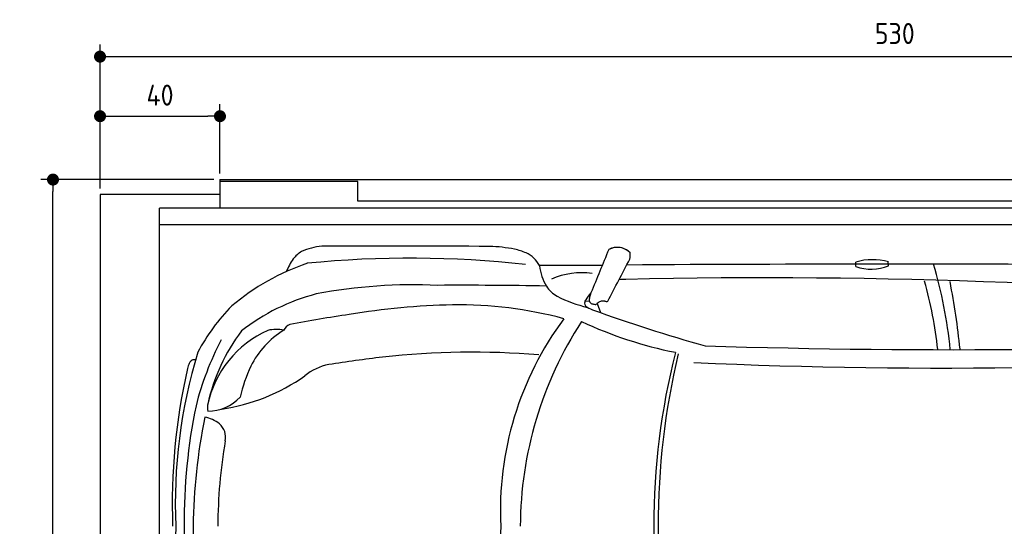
# Model space of a CAD drawing. Header units: millimetres. Extents: x 705 to 7297, y 2278 to 5770.
# Tile 2 of 3: x 705 to 3988, y 4082 to 5770. Entities that reach past the tile are written whole.
import ezdxf

# ---------------------------------------------------------------- set-up
doc = ezdxf.new("R2010")
doc.units = ezdxf.units.MM
doc.layers.get('0').update_dxf_attribs({"lineweight": 25})
for name, color, linetype, lineweight in [('4', 3, 'Continuous', 25), ('AM_0', 7, 'Continuous', 25), ('Car', 10, 'Continuous', 25)]:
    doc.layers.add(name, color=color, linetype=linetype, lineweight=lineweight)
doc.styles.get("Standard").update_dxf_attribs({"font": 'ISOCP.SHX'})
doc.dimstyles.new('GEN-ISO$0', dxfattribs={"dimscale": 20, "dimtxt": 3.5, "dimasz": 2, "dimexe": 2, "dimexo": 1, "dimgap": 1.5, "dimtad": 1, "dimdec": 1, "dimlfac": 0.1, "dimdsep": 46, "dimtxsty": 'STANDARD', "dimblk": 'PUNKT', "dimcen": 2, "dimclrd": 256, "dimclre": 256, "dimclrt": 2, "dimadec": 0, "dimazin": 0, "dimtp": 0.1, "dimtm": 0.1, "dimtfac": 0.71, "dimtdec": 1, "dimtmove": 2, "dimatfit": 3, "dimldrblk": 'PUNKT', "dimfxl": 1, "dimtolj": 1, "dimarcsym": 0})

# ---------------------------------------------------------------- blocks, each defined once
blk = doc.blocks.new('PUNKT')
at = {"layer": '4', "color": 0, "linetype": 'ByBlock'}
blk.add_line((-0.5, 0), (-1, 0), dxfattribs=at)
at = {"layer": '4', "color": 0, "linetype": 'ByBlock', "const_width": 0.5}
blk.add_lwpolyline([(-0.25, 0, 1), (0.25, 0, 1)], format="xyb", close=True, dxfattribs=at)
blk = doc.blocks.new('*D5')
at = {"layer": '4', "lineweight": -2, "transparency": 16777216}
for p, q in [((972.8, 5207.3), (972.8, 5686.9)), ((6272.8, 5207.3), (6272.8, 5686.9)), ((1012.8, 5646.9), (6232.8, 5646.9))]:
    blk.add_line(p, q, dxfattribs=at)
at = {"layer": 'DEFPOINTS', "color": 0, "transparency": 16777216}
for p in [(6272.8, 5646.9), (972.8, 5187.3), (6272.8, 5187.3)]:
    blk.add_point(p, dxfattribs=at)
at = {"layer": '4', "lineweight": -2, "transparency": 16777216, "xscale": 40, "yscale": 40, "zscale": 40, "rotation": 180}
blk.add_blockref('PUNKT', (972.8, 5646.9), dxfattribs=at)
at = {"layer": '4', "lineweight": -2, "transparency": 16777216, "xscale": 40, "yscale": 40, "zscale": 40}
blk.add_blockref('PUNKT', (6272.8, 5646.9), dxfattribs=at)
at = {"layer": '4', "color": 2, "transparency": 16777216, "insert": (3622.8, 5723.9), "char_height": 70, "attachment_point": 5}
blk.add_mtext('\\A1;530', dxfattribs=at)
blk = doc.blocks.new('*D6')
at = {"layer": '4', "lineweight": -2, "transparency": 16777216}
for p, q in [((972.8, 5207.3), (972.8, 5488.4)), ((1372.8, 5257.3), (1372.8, 5488.4)), ((1012.8, 5448.4), (1332.8, 5448.4))]:
    blk.add_line(p, q, dxfattribs=at)
at = {"layer": 'DEFPOINTS', "color": 0, "transparency": 16777216}
for p in [(1372.8, 5448.4), (1372.8, 5237.3), (972.8, 5187.3)]:
    blk.add_point(p, dxfattribs=at)
at = {"layer": '4', "lineweight": -2, "transparency": 16777216, "xscale": 40, "yscale": 40, "zscale": 40, "rotation": 180}
blk.add_blockref('PUNKT', (972.8, 5448.4), dxfattribs=at)
at = {"layer": '4', "lineweight": -2, "transparency": 16777216, "xscale": 40, "yscale": 40, "zscale": 40}
blk.add_blockref('PUNKT', (1372.8, 5448.4), dxfattribs=at)
at = {"layer": '4', "color": 2, "transparency": 16777216, "insert": (1172.8, 5518.6), "char_height": 70, "attachment_point": 5}
blk.add_mtext('\\A1;40', dxfattribs=at)
blk = doc.blocks.new('*D4')
at = {"layer": '4', "lineweight": -2, "transparency": 16777216}
for p, q in [((1352.8, 5237.3), (775.9, 5237.3)), ((815.9, 2377.3), (815.9, 5197.3)), ((1352.8, 2337.3), (775.9, 2337.3))]:
    blk.add_line(p, q, dxfattribs=at)
at = {"layer": 'DEFPOINTS', "color": 0, "transparency": 16777216}
for p in [(815.9, 5237.3), (1372.8, 5237.3), (1372.8, 2337.3)]:
    blk.add_point(p, dxfattribs=at)
at = {"layer": '4', "lineweight": -2, "transparency": 16777216, "xscale": 40, "yscale": 40, "zscale": 40}
for p, rotation in [((815.9, 5237.3), 90), ((815.9, 2337.3), 270)]:
    blk.add_blockref('PUNKT', p, dxfattribs=dict(at, rotation=rotation))
at = {"layer": '4', "color": 2, "transparency": 16777216, "insert": (750.8, 3787.3), "char_height": 70, "attachment_point": 5, "rotation": 90}
blk.add_mtext('\\A1;290', dxfattribs=at)
blk = doc.blocks.new('Car_drauf')
at = {"layer": 'Car'}
for p, q in [((2604.7, 591.7), (2395.3, 592.2)), ((3450.7, 588.6), (3450.7, 603.6)), ((3559, 591.1), (3558.9, 604.3)), ((2562.2, 472.6), (2547.4, 473)), ((2587.8, 465.2), (2598.8, 435.4))]:
    blk.add_line(p, q, dxfattribs=at)
for centre, radius, start, end in [((1638.6, 569), 78.2, 117.5376, 144.573), ((1683.5, 467.9), 188.8, 94.2276, 115.4416), ((1905.2, -66453.2), 67109.8, 89.722936, 90.201167), ((2216.7, 171.9), 484.1, 78.5405, 88.4601), ((2271.5, 453), 197.7, 66.2378, 77.9142), ((2319.1, 555.8), 84.5, 25.5177, 67.6452), ((14330.2, -4257.9), 12688.9, 157.26865, 157.97435), ((2655.4, 594.2), 58.5, 43.102, 119.1823), ((2655.4, 594.1), 58.5, 98.748, 119.1805), ((2655.4, 594.2), 58.5, 75.1308, 98.7471), ((2655.4, 594.2), 58.5, 43.102, 75.1799), ((2642.9, 627.6), 55.6, 344.9104, 6.7653), ((2642.9, 627.6), 55.6, 344.9183, 6.7653), ((1876.8, -147.2), 789.2, 108.8531, 129.9675), ((1779.6, 472.9), 248.9, 145.3597, 156.6504), ((1966.7, -2882.9), 3499.5, 83.721, 95.6598), ((2389.6, 590.4), 5.94, 5.6541, 17.6741), ((2572.8, 613.8), 178.7, 187.3331, 210.475), ((-87010.6, 47448.4), 101197.5, 332.341895, 332.43135), ((3585.1, -138717.9), 139314.6, 89.672154, 90.369542), ((3506, 415.1), 196.5, 74.2667, 106.3456), ((3501.6, 731.1), 151.3, 250.3544, 292.4138), ((2258.9, 166.4), 1513.6, 5.5303, 16.5127), ((2536.6, 313.9), 254.1, 82.097, 113.3961), ((1975.8, -1205.5), 1733.5, 87.3153, 100.778), ((2143.3, -14534.8), 15061.1, 88.95383, 90.32854), ((2680.2, 413.3), 132.7, 88.6201, 98.3839), ((3147.1, -19950.9), 20502.1, 84.18573, 91.29579), ((2289.5, 152.2), 1443.5, 6.3829, 15.5723), ((1301.5, 58.5), 2509.7, 5.8377, 11.0234), ((1822.9, -163.9), 683.1, 104.5218, 128.0286), ((2511.4, 587.5), 112.8, 214.6898, 240.0159), ((2676.5, 398.1), 149.7, 136.7411, 147.7946), ((2695.2, 452.2), 136.7, 159.2212, 165.3397), ((2164.4, -2017.4), 2479.3, 91.3541, 99.3582), ((2127.2, -874.7), 1336.1, 74.8265, 90.9153), ((2651, 868.4), 426.4, 242.6396, 257.1298), ((2570.9, 464.4), 25, 147.3078, 174.6881), ((2557.3, 466.1), 11.4, 177.1891, 225.1658), ((2591.6, 478), 29.9, 162.9239, 190.357), ((2571.6, 474.9), 9.72, 193.1285, 229.9372), ((2575, 479.9), 15.8, 232.2683, 253.6815), ((2588, 522.7), 60.5, 253.2673, 263.5323), ((2582.2, 470.5), 7.94, 262.7053, 291.9839), ((2579.8, 472.6), 10.9, 299.791, 322.9576), ((2614.7, 438.6), 37.9, 123.4242, 133.6975), ((2605.6, 451.9), 21.8, 91.8708, 123.1166), ((2611.2, 377.8), 96.1, 89.9017, 93.7261), ((2611.9, 467), 6.99, 71.8384, 94.9477), ((2652.5, 587.4), 120.1, 251.3995, 253.1351), ((2619.5, 479.7), 7.45, 255.0101, 268.029), ((2618.8, 484.8), 12.6, 272.1676, 291.5149), ((1851.7, -15.9), 675.6, 135.5035, 151.8072), ((2322.4, -3522.8), 3991.3, 98.0815, 100.9691), ((2593.7, 509.1), 67.7, 228.9928, 251.47), ((4365.8, 5394.4), 5264.4, 250.0802, 254.3781), ((1575.7, 362), 35.9, 110.7988, 156.0023), ((3339.5, -225.1), 1074.1, 143.4309, 182.7444), ((3595.9, -283.3), 1264.3, 146.9983, 179.6932), ((3130.6, 1697.2), 1422.3, 245.2713, 258.5821), ((1632.3, 55.6), 350.6, 113.9372, 168.2137), ((1911.1, -7.9), 636.6, 143.1041, 167.4148), ((1703.8, 118.4), 304.3, 121.9356, 152.947), ((1517.8, 257.2), 122.1, 78.1482, 103.1112), ((2202.3, -113.4), 981.1, 152.1792, 165.9339), ((3768, 26751.9), 26440.1, 268.22316, 273.01848), ((2932.4, -203.8), 1751.1, 163.1688, 182.3831), ((2171.7, -2413.9), 2717.4, 85.3251, 96.3153), ((5158.8, -279.6), 2382.1, 165.8493, 179.928), ((5284.5, -275.1), 2493.1, 166.7115, 180.0338), ((3730.5, 18337.1), 18086.5, 267.40267, 274.66927), ((1342.2, 218), 124.1, 157.1243, 165.4638), ((1245.1, 260.1), 18.4, 114.1292, 160.4073), ((1244.2, 252.2), 25.6, 79.8677, 104.9815), ((2660.1, -6141.3), 6476.3, 96.98256, 98.58912), ((3214.2, -203), 2042.9, 167.2134, 182.0605), ((1961.6, 17.5), 580.4, 155.6543, 166.4173), ((1730.1, 80.4), 185.7, 101.5573, 128.9765), ((1244.6, 746.1), 638.5, 278.1673, 305.2685), ((1290.3, 253.1), 146.1, 269.9015, 317.2064), ((3083.7, -258.3), 1872.7, 168.1886, 180.5603), ((1354.3, 118.7), 65.8, 172.5719, 190.3018), ((3218.1, -303.4), 1977.3, 168.6299, 179.2231), ((1257.7, -22.4), 112.1, 50.8724, 78.6612), ((1292.9, 20.8), 56.4, 347.1398, 50.9398), ((3066.6, -285.2), 1743.5, 170.3115, 179.7169), ((2932.4, -349.4), 1751.1, 177.6169, 196.8312), ((3083.7, -294.9), 1872.7, 179.4397, 191.8114), ((3218.1, -249.8), 1977.3, 180.7769, 191.3701), ((3339.5, -328), 1074.1, 177.2556, 216.5691), ((5158.8, -273.6), 2382.1, 180.072, 194.1507), ((5284.5, -278), 2493.1, 179.9662, 193.2885)]:
    blk.add_arc(centre, radius, start, end, dxfattribs=at)

msp = doc.modelspace()

# ---------------------------------------------------------------- linework, layer by layer
for p, q in [((1372.77, 5237.27), (4772.77, 5237.27)), ((1372.77, 5237.27), (1372.77, 5142.27)), ((1832.77, 5231.27), (1372.77, 5231.27)), ((1832.77, 5165.77), (1832.77, 5231.27)), ((1372.77, 5187.27), (972.77, 5187.27)), ((972.77, 5187.27), (972.77, 2387.27)), ((4122.78, 5165.77), (1832.77, 5165.77)), ((6227.2, 5142.27), (1171.58, 5142.27)), ((1171.66, 2387.27), (1171.58, 5142.27)), ((1171.72, 5087.27), (6225.48, 5087.27))]:
    msp.add_line(p, q)

# ---------------------------------------------------------------- block references
at = {"layer": 'AM_0'}
msp.add_blockref('Car_drauf', (42.36, 4358.86), dxfattribs=at)

# ---------------------------------------------------------------- dimensions: what is measured, and where the dimension line sits
at = {"layer": '4'}
dim = msp.add_linear_dim(base=(6272.78, 5646.87), p1=(972.77, 5187.27), p2=(6272.78, 5187.27), dimstyle='GEN-ISO$0', override={"dimtad": 3}, dxfattribs=at)
dim.commit()
dim.dimension.update_dxf_attribs({"geometry": '*D5', "text_midpoint": (3622.78, 5723.95), "dimtype": 160})
dim = msp.add_linear_dim(base=(1372.77, 5448.39), p1=(972.77, 5187.27), p2=(1372.77, 5237.27), dimstyle='GEN-ISO$0', dxfattribs=at)
dim.commit()
dim.dimension.update_dxf_attribs({"geometry": '*D6', "text_midpoint": (1172.77, 5518.56), "dimtype": 160})
dim = msp.add_linear_dim(base=(815.85, 5237.27), p1=(1372.77, 2337.27), p2=(1372.77, 5237.27), angle=90, dimstyle='GEN-ISO$0', dxfattribs=at)
dim.commit()
dim.dimension.update_dxf_attribs({"geometry": '*D4', "text_midpoint": (750.85, 3787.27)})

doc.saveas('drawing.dxf')
